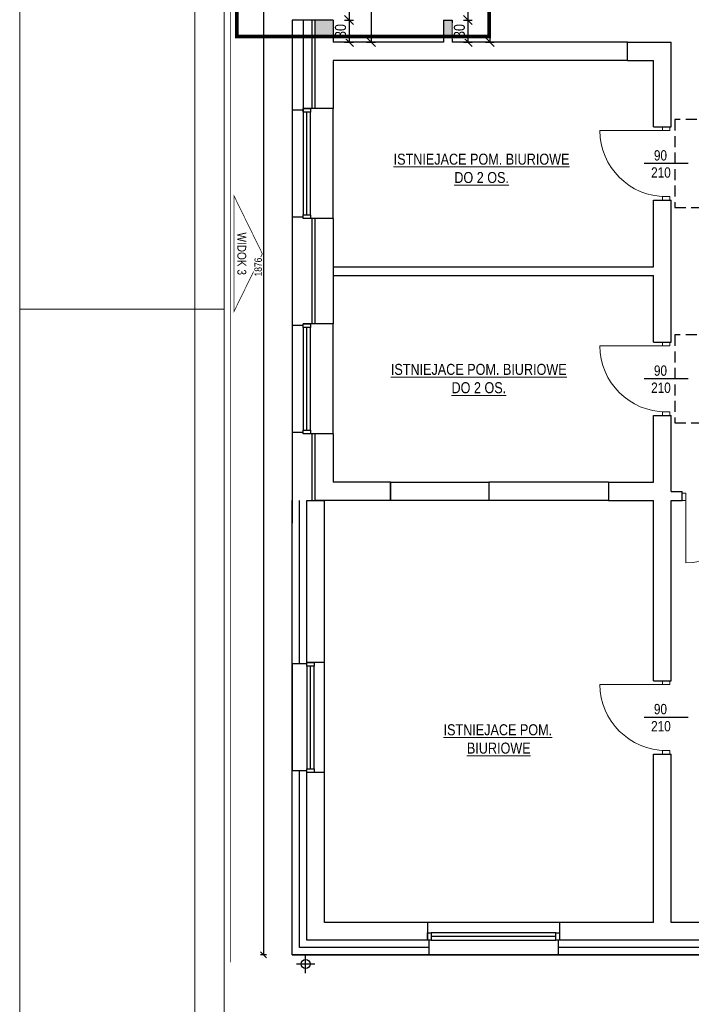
# Model space of a CAD drawing. Header units: millimetres. Extents: x 17147 to 49062, y -18116 to -4632.
# Tile 83 of 176: x 31175 to 32090, y -7694 to -6351. Entities that reach past the tile are written whole.
import ezdxf

# ---------------------------------------------------------------- set-up
doc = ezdxf.new("R2010")
doc.units = ezdxf.units.MM
doc.linetypes.add('ACAD_ISO03W100', pattern=[30, 12, -18])
doc.linetypes.add('DASHED', pattern=[0.75, 0.5, -0.25])
doc.layers.get('Defpoints').update_dxf_attribs({"color": 6})
for name, color, linetype, lineweight in [('A-opis', 130, 'Continuous', 9), ('A-wymiar', 177, 'Continuous', 0), ('A_DRZWI-OKNA', 4, 'Continuous', 13), ('A_SCIANA_ISTN', 253, 'Continuous', 25)]:
    doc.layers.add(name, color=color, linetype=linetype, lineweight=lineweight)
doc.layers.add('r-ramka', color=7, linetype='Continuous', lineweight=0, true_color=0x727169)
doc.layers.add('S_KRESKOWANIE_SC_ISTN', color=7, linetype='Continuous', lineweight=0, true_color=0x878787)
doc.styles.get("Standard").update_dxf_attribs({"font": 'ARIALN.TTF'})
doc.styles.add('wymiary', font='ARIALN.TTF')
doc.linetypes.add('BATTING', pattern='A,0.00254,-2.54,[134,ltypeshp.shx,S=2.54,R=0,X=-2.54,Y=0],-5.08,[134,ltypeshp.shx,S=2.54,R=180,X=2.54,Y=0],-2.54', length=10.16254)
doc.dimstyles.new('anka', dxfattribs={"dimtxt": 15, "dimasz": 12, "dimexe": 6, "dimexo": 0.0625, "dimgap": 4, "dimtad": 1, "dimdec": 0, "dimzin": 0, "dimdsep": 46, "dimtxsty": 'wymiary', "dimblk": 'OBLIQUE', "dimcen": 0.09, "dimclrt": 7, "dimadec": 0, "dimazin": 0, "dimtfac": 1, "dimtdec": 0, "dimtix": 1, "dimtofl": 0, "dimtmove": 0, "dimatfit": 3, "dimldrblk": 'OBLIQUE', "dimfxl": 6, "dimfxlon": 1, "dimtfill": 1, "dimtolj": 1, "dimtzin": 0, "dimarcsym": 0})
doc.dimstyles.new('anka 50', dxfattribs={"dimtxt": 10, "dimasz": 8, "dimexe": 4, "dimexo": 0.0625, "dimgap": 2, "dimtad": 1, "dimdec": 0, "dimzin": 0, "dimdsep": 46, "dimtxsty": 'Standard', "dimblk": 'OBLIQUE', "dimcen": 0.09, "dimclrt": 7, "dimadec": 0, "dimazin": 0, "dimtfac": 1, "dimtdec": 0, "dimtix": 1, "dimtofl": 0, "dimtmove": 0, "dimatfit": 3, "dimldrblk": 'OBLIQUE', "dimfxl": 4, "dimfxlon": 1, "dimtfill": 1, "dimtolj": 1, "dimtzin": 0, "dimarcsym": 0})

# ---------------------------------------------------------------- blocks, each defined once
blk = doc.blocks.new('drzwi 900')
at = {"layer": 'A_DRZWI-OKNA'}
for p, q in [((109811.7, -36602.2), (109901.7, -36602.2)), ((109781.7, -36647.2), (109841.7, -36647.2))]:
    blk.add_line(p, q, dxfattribs=at)
for points in [[(109806.7, -36597.2), (109806.7, -36602.2), (109816.7, -36602.2), (109816.7, -36597.2)], [(109806.7, -36692.2), (109806.7, -36697.2), (109816.7, -36697.2), (109816.7, -36692.2)]]:
    blk.add_lwpolyline(points, close=True, dxfattribs=at)
blk.add_arc((109811.7, -36602.2), 90, 270, 0, dxfattribs=at)
blk = doc.blocks.new('_OBLIQUE')
at = {"color": 0, "linetype": 'ByBlock'}
blk.add_line((-0.5, -0.5), (0.5, 0.5), dxfattribs=at)
blk = doc.blocks.new('*D392')
at = {"layer": 'A-wymiar', "color": 0, "lineweight": -2, "transparency": 16777216}
for p, q in [((31780, -6191.7), (31792, -6191.7)), ((31786, -6191.7), (31786, -6351.7)), ((31780, -6351.7), (31792, -6351.7))]:
    blk.add_line(p, q, dxfattribs=at)
at = {"layer": 'Defpoints', "color": 0, "transparency": 16777216}
for p in [(31764.5, -6191.7), (31764.5, -6351.7), (31786, -6351.7)]:
    blk.add_point(p, dxfattribs=at)
at = {"layer": 'A-wymiar', "color": 0, "lineweight": -2, "transparency": 16777216, "xscale": 12, "yscale": 12, "zscale": 12}
for p, rotation in [((31786, -6191.7), 90), ((31786, -6351.7), 270)]:
    blk.add_blockref('_OBLIQUE', p, dxfattribs=dict(at, rotation=rotation))
at = {"layer": 'A-wymiar', "color": 7, "transparency": 16777216, "insert": (31774.4, -6271.7), "char_height": 15, "attachment_point": 5, "rotation": 90, "style": 'wymiary', "bg_fill": 3, "box_fill_scale": 1.1, "bg_fill_color": 256, "bg_fill_true_color": 13158600, "bg_fill_transparency": 0}
blk.add_mtext('\\A1;160', dxfattribs=at)
blk = doc.blocks.new('*D393')
at = {"layer": 'A-wymiar', "color": 0, "lineweight": -2, "transparency": 16777216}
for p, q in [((31780, -6351.7), (31792, -6351.7)), ((31786, -6351.7), (31786, -6381.7)), ((31780, -6381.7), (31792, -6381.7))]:
    blk.add_line(p, q, dxfattribs=at)
at = {"layer": 'A-wymiar', "color": 0, "lineweight": -2, "transparency": 16777216, "xscale": 12, "yscale": 12, "zscale": 12}
for p, rotation in [((31786, -6351.7), 90), ((31786, -6381.7), 270)]:
    blk.add_blockref('_OBLIQUE', p, dxfattribs=dict(at, rotation=rotation))
at = {"layer": 'A-wymiar', "color": 7, "transparency": 16777216, "insert": (31774.4, -6366.7), "char_height": 15, "attachment_point": 5, "rotation": 90, "style": 'wymiary', "bg_fill": 3, "box_fill_scale": 1.1, "bg_fill_color": 256, "bg_fill_true_color": 13158600, "bg_fill_transparency": 0}
blk.add_mtext('\\A1;30', dxfattribs=at)
at = {"layer": 'Defpoints', "color": 0, "transparency": 16777216}
for p in [(31764.5, -6351.7), (31764.5, -6381.7), (31786, -6381.7)]:
    blk.add_point(p, dxfattribs=at)
blk = doc.blocks.new('*D150')
at = {"layer": 'A-wymiar', "color": 0, "lineweight": -2, "transparency": 16777216}
for p, q in [((31810, -6181.7), (31822, -6181.7)), ((31816, -6181.7), (31816, -6381.7)), ((31810, -6381.7), (31822, -6381.7))]:
    blk.add_line(p, q, dxfattribs=at)
at = {"layer": 'Defpoints', "color": 0, "transparency": 16777216}
for p in [(31764.5, -6181.7), (31764.5, -6381.7), (31816, -6381.7)]:
    blk.add_point(p, dxfattribs=at)
at = {"layer": 'A-wymiar', "color": 0, "lineweight": -2, "transparency": 16777216, "xscale": 12, "yscale": 12, "zscale": 12}
for p, rotation in [((31816, -6181.7), 90), ((31816, -6381.7), 270)]:
    blk.add_blockref('_OBLIQUE', p, dxfattribs=dict(at, rotation=rotation))
at = {"layer": 'A-wymiar', "color": 7, "transparency": 16777216, "insert": (31804.4, -6281.7), "char_height": 15, "attachment_point": 5, "rotation": 90, "style": 'wymiary', "bg_fill": 3, "box_fill_scale": 1.1, "bg_fill_color": 256, "bg_fill_true_color": 13158600, "bg_fill_transparency": 0}
blk.add_mtext('\\A1;200', dxfattribs=at)
blk = doc.blocks.new('*D152')
at = {"layer": 'A-wymiar', "color": 0, "lineweight": -2, "transparency": 16777216}
for p, q in [((31618, -6191.7), (31630, -6191.7)), ((31624, -6191.7), (31624, -6351.7)), ((31618, -6351.7), (31630, -6351.7))]:
    blk.add_line(p, q, dxfattribs=at)
at = {"layer": 'Defpoints', "color": 0, "transparency": 16777216}
for p in [(31602.5, -6191.7), (31602.5, -6351.7), (31624, -6351.7)]:
    blk.add_point(p, dxfattribs=at)
at = {"layer": 'A-wymiar', "color": 0, "lineweight": -2, "transparency": 16777216, "xscale": 12, "yscale": 12, "zscale": 12}
for p, rotation in [((31624, -6191.7), 90), ((31624, -6351.7), 270)]:
    blk.add_blockref('_OBLIQUE', p, dxfattribs=dict(at, rotation=rotation))
at = {"layer": 'A-wymiar', "color": 7, "transparency": 16777216, "insert": (31612.4, -6271.7), "char_height": 15, "attachment_point": 5, "rotation": 90, "style": 'wymiary', "bg_fill": 3, "box_fill_scale": 1.1, "bg_fill_color": 256, "bg_fill_true_color": 13158600, "bg_fill_transparency": 0}
blk.add_mtext('\\A1;160', dxfattribs=at)
blk = doc.blocks.new('*D153')
at = {"layer": 'A-wymiar', "color": 0, "lineweight": -2, "transparency": 16777216}
for p, q in [((31618, -6351.7), (31630, -6351.7)), ((31624, -6351.7), (31624, -6381.7)), ((31618, -6381.7), (31630, -6381.7))]:
    blk.add_line(p, q, dxfattribs=at)
at = {"layer": 'A-wymiar', "color": 0, "lineweight": -2, "transparency": 16777216, "xscale": 12, "yscale": 12, "zscale": 12}
for p, rotation in [((31624, -6351.7), 90), ((31624, -6381.7), 270)]:
    blk.add_blockref('_OBLIQUE', p, dxfattribs=dict(at, rotation=rotation))
at = {"layer": 'A-wymiar', "color": 7, "transparency": 16777216, "insert": (31612.4, -6366.7), "char_height": 15, "attachment_point": 5, "rotation": 90, "style": 'wymiary', "bg_fill": 3, "box_fill_scale": 1.1, "bg_fill_color": 256, "bg_fill_true_color": 13158600, "bg_fill_transparency": 0}
blk.add_mtext('\\A1;30', dxfattribs=at)
at = {"layer": 'Defpoints', "color": 0, "transparency": 16777216}
for p in [(31602.5, -6351.7), (31602.5, -6381.7), (31624, -6381.7)]:
    blk.add_point(p, dxfattribs=at)
blk = doc.blocks.new('*D154')
at = {"layer": 'A-wymiar', "color": 0, "lineweight": -2, "transparency": 16777216}
for p, q in [((31648, -6181.7), (31660, -6181.7)), ((31654, -6181.7), (31654, -6381.7)), ((31648, -6381.7), (31660, -6381.7))]:
    blk.add_line(p, q, dxfattribs=at)
at = {"layer": 'Defpoints', "color": 0, "transparency": 16777216}
for p in [(31602.5, -6181.7), (31602.5, -6381.7), (31654, -6381.7)]:
    blk.add_point(p, dxfattribs=at)
at = {"layer": 'A-wymiar', "color": 0, "lineweight": -2, "transparency": 16777216, "xscale": 12, "yscale": 12, "zscale": 12}
for p, rotation in [((31654, -6181.7), 90), ((31654, -6381.7), 270)]:
    blk.add_blockref('_OBLIQUE', p, dxfattribs=dict(at, rotation=rotation))
at = {"layer": 'A-wymiar', "color": 7, "transparency": 16777216, "insert": (31642.4, -6281.7), "char_height": 15, "attachment_point": 5, "rotation": 90, "style": 'wymiary', "bg_fill": 3, "box_fill_scale": 1.1, "bg_fill_color": 256, "bg_fill_true_color": 13158600, "bg_fill_transparency": 0}
blk.add_mtext('\\A1;200', dxfattribs=at)
blk = doc.blocks.new('*D702')
at = {"layer": 'A-wymiar', "color": 0, "lineweight": -2, "transparency": 16777216}
for p, q in [((31511.3, -5750.7), (31503.3, -5750.7)), ((31507.3, -5750.7), (31507.3, -7626.2)), ((31511.3, -7626.2), (31503.3, -7626.2))]:
    blk.add_line(p, q, dxfattribs=at)
at = {"layer": 'Defpoints', "color": 0, "transparency": 16777216}
for p in [(31546.5, -5750.7), (31507.3, -7626.2), (31546.5, -7626.2)]:
    blk.add_point(p, dxfattribs=at)
at = {"layer": 'A-wymiar', "color": 0, "lineweight": -2, "transparency": 16777216, "xscale": 8, "yscale": 8, "zscale": 8}
for p, rotation in [((31507.3, -5750.7), 90), ((31507.3, -7626.2), 270)]:
    blk.add_blockref('_OBLIQUE', p, dxfattribs=dict(at, rotation=rotation))
at = {"layer": 'A-wymiar', "color": 7, "transparency": 16777216, "insert": (31500.2, -6688.5), "char_height": 10, "attachment_point": 5, "rotation": 90, "bg_fill": 3, "box_fill_scale": 1.1, "bg_fill_color": 256, "bg_fill_true_color": 13158600, "bg_fill_transparency": 0}
blk.add_mtext('\\A1;1876', dxfattribs=at)

msp = doc.modelspace()

# ---------------------------------------------------------------- linework, layer by layer
at = {"layer": 'A-opis', "color": 251, "true_color": 0x616161, "const_width": 1}
for points in [[(31462.1, -5695.3), (31462.1, -7636.3)], [(31467.3, -6670.3), (31467.3, -6591.7), (31505.8, -6670.3)], [(31467.3, -6670.3), (31467.3, -6748.8), (31505.8, -6670.3)]]:
    msp.add_lwpolyline(points, dxfattribs=at)
at = {"layer": 'A_SCIANA_ISTN'}
for p, q in [((31546.5, -6351.7), (31546.5, -7037.7)), ((31602.5, -6351.7), (31546.5, -6351.7)), ((31561.5, -6351.7), (31561.5, -6477.5)), ((31573.5, -6351.7), (31573.5, -6472.5)), ((31577.5, -6351.7), (31577.5, -6472.5)), ((31602.5, -6351.7), (31602.5, -6381.7)), ((31752.5, -6351.7), (31764.5, -6351.7)), ((31752.5, -6351.7), (31752.5, -6381.7)), ((31764.5, -6351.7), (31764.5, -6381.7)), ((31752.5, -6381.7), (31602.5, -6381.7)), ((32003.5, -6381.7), (31764.5, -6381.7)), ((32003.5, -6381.7), (32063, -6381.7)), ((32003.5, -6406.7), (32003.5, -6381.7)), ((32063, -6497.5), (32063, -6381.7)), ((31602.5, -6406.7), (31602.5, -6472.5)), ((31904.5, -6406.7), (31602.5, -6406.7)), ((32003.5, -6406.7), (31904.5, -6406.7)), ((32003.5, -6406.7), (32039, -6406.7)), ((32039, -6497.5), (32039, -6406.7)), ((31546.5, -6474.5), (31546.5, -6620.5)), ((31561.5, -6474.5), (31546.5, -6474.5)), ((31602.5, -6472.5), (31561.5, -6472.5)), ((31602.5, -6622.5), (31602.5, -6472.5)), ((32039, -6497.5), (32063, -6497.5)), ((32039, -6688.2), (32039, -6597.5)), ((32039, -6597.5), (32063, -6597.5)), ((32063, -6791), (32063, -6597.5)), ((31561.5, -6620.5), (31546.5, -6620.5)), ((31602.5, -6622.5), (31561.5, -6622.5)), ((31573.5, -6622.5), (31573.5, -6766)), ((31577.5, -6622.5), (31577.5, -6766)), ((31602.5, -6622.5), (31602.5, -6766)), ((31602.5, -6688.2), (31602.5, -6700.2)), ((31602.5, -6688.2), (32039, -6688.2)), ((31602.5, -6700.2), (32039, -6700.2)), ((32039, -6791), (32039, -6700.2)), ((31602.5, -6766), (31561.5, -6766)), ((31602.5, -6916), (31602.5, -6766)), ((31546.5, -6768), (31546.5, -6914)), ((31561.5, -6768), (31546.5, -6768)), ((32039, -6791), (32063, -6791)), ((32039, -6981.7), (32039, -6891)), ((32039, -6891), (32063, -6891)), ((32063, -6994.7), (32063, -6891)), ((31561.5, -6914), (31546.5, -6914)), ((31602.5, -6916), (31561.5, -6916)), ((31573.5, -6916), (31573.5, -7006.7)), ((31577.5, -6916), (31577.5, -7006.7)), ((31602.5, -6916), (31602.5, -6981.7)), ((31680.5, -6981.7), (31602.5, -6981.7)), ((31680.5, -6981.7), (31680.5, -7006.7)), ((31977.5, -6981.7), (31814.5, -6981.7)), ((31814.5, -6981.7), (31814.5, -7006.7)), ((31977.5, -6981.7), (32039, -6981.7)), ((31977.5, -6981.7), (31977.5, -7006.7)), ((31546.5, -7626.2), (31546.5, -7006.7)), ((31566.5, -7006.7), (31590.5, -7006.7)), ((31566.5, -7229.5), (31566.5, -7006.7)), ((31680.5, -7006.7), (31577.5, -7006.7)), ((31590.5, -7227.5), (31590.5, -7006.7)), ((31977.5, -7006.7), (31814.5, -7006.7)), ((31977.5, -7006.7), (32039, -7006.7)), ((32039, -7252.5), (32039, -7006.7)), ((32063, -6994.7), (32078, -6994.7)), ((32063, -7006.7), (32078, -7006.7)), ((32063, -7252.5), (32063, -7006.7)), ((32078, -7006.7), (32078, -6994.7)), ((31546.5, -7229.5), (31546.5, -7375.5)), ((31566.5, -7229.5), (31546.5, -7229.5)), ((31590.5, -7227.5), (31566.5, -7227.5)), ((31590.5, -7377.5), (31590.5, -7227.5)), ((32039, -7252.5), (32063, -7252.5)), ((32039, -7352.5), (32063, -7352.5)), ((32039, -7582.2), (32039, -7352.5)), ((32063, -7582.2), (32063, -7352.5)), ((31566.5, -7375.5), (31546.5, -7375.5)), ((31566.5, -7606.2), (31566.5, -7375.5)), ((31590.5, -7377.5), (31566.5, -7377.5)), ((31590.5, -7582.2), (31590.5, -7377.5)), ((31730.8, -7582.2), (31590.5, -7582.2)), ((31730.8, -7582.2), (31730.8, -7606.2)), ((31910.8, -7582.2), (31730.8, -7582.2)), ((31910.8, -7582.2), (31910.8, -7606.2)), ((32039, -7582.2), (31910.8, -7582.2)), ((32140.5, -7582.2), (32063, -7582.2)), ((31732.8, -7606.2), (31566.5, -7606.2)), ((31732.8, -7606.2), (31732.8, -7626.2)), ((31908.8, -7606.2), (31908.8, -7626.2)), ((32142.5, -7606.2), (31908.8, -7606.2)), ((31732.8, -7626.2), (31546.5, -7626.2)), ((32784, -7626.2), (31546.5, -7626.2)), ((31546.5, -7626.2), (32784, -7626.2)), ((31552.3, -7638.7), (31577.3, -7638.7)), ((31564.8, -7651.2), (31564.8, -7626.2)), ((31732.8, -7626.2), (31908.8, -7626.2)), ((32142.5, -7626.2), (31908.8, -7626.2))]:
    msp.add_line(p, q, dxfattribs=at)
at = {"layer": 'A_SCIANA_ISTN', "color": 4}
for p, q in [((31566.5, -6617.5), (31566.5, -6477.5)), ((31566.5, -6911), (31566.5, -6771)), ((31571.5, -7372.5), (31571.5, -7232.5)), ((31905.8, -7601.2), (31735.8, -7601.2))]:
    msp.add_line(p, q, dxfattribs=at)
at = {"layer": 'A_SCIANA_ISTN', "linetype": 'BATTING', "ltscale": 0.7}
for p, q in [((31556.5, -7229.5), (31556.5, -7006.7)), ((31556.5, -7616.2), (31556.5, -7375.5)), ((31732.8, -7616.2), (31556.5, -7616.2)), ((32142.5, -7616.2), (31908.8, -7616.2))]:
    msp.add_line(p, q, dxfattribs=at)
at = {"layer": 'A_SCIANA_ISTN', "color": 4}
for points in [[(31561.5, -6477.5), (31561.5, -6472.5), (31571.5, -6472.5), (31571.5, -6477.5)], [(31571.5, -6617.5), (31571.5, -6477.5), (31561.5, -6477.5), (31561.5, -6617.5)], [(31561.5, -6622.5), (31561.5, -6617.5), (31571.5, -6617.5), (31571.5, -6622.5)], [(31561.5, -6771), (31561.5, -6766), (31571.5, -6766), (31571.5, -6771)], [(31571.5, -6911), (31571.5, -6771), (31561.5, -6771), (31561.5, -6911)], [(31561.5, -6916), (31561.5, -6911), (31571.5, -6911), (31571.5, -6916)], [(31566.5, -7232.5), (31566.5, -7227.5), (31576.5, -7227.5), (31576.5, -7232.5)], [(31576.5, -7372.5), (31576.5, -7232.5), (31566.5, -7232.5), (31566.5, -7372.5)], [(31566.5, -7377.5), (31566.5, -7372.5), (31576.5, -7372.5), (31576.5, -7377.5)], [(31735.8, -7606.2), (31730.8, -7606.2), (31730.8, -7596.2), (31735.8, -7596.2)], [(31905.8, -7596.2), (31735.8, -7596.2), (31735.8, -7606.2), (31905.8, -7606.2)], [(31910.8, -7606.2), (31905.8, -7606.2), (31905.8, -7596.2), (31910.8, -7596.2)]]:
    msp.add_lwpolyline(points, close=True, dxfattribs=at)
for points in [[(31561.5, -6472.5), (31571.5, -6472.5)], [(31561.5, -6766), (31571.5, -6766)], [(31566.5, -7227.5), (31576.5, -7227.5)], [(31730.8, -7606.2), (31730.8, -7596.2)]]:
    msp.add_lwpolyline(points, dxfattribs=at)
at = {"layer": 'A_SCIANA_ISTN', "linetype": 'DASHED', "ltscale": 30}
for points in [[(32068, -6607.5), (32188, -6607.5), (32188, -6487.5), (32068, -6487.5)], [(32068, -6901), (32188, -6901), (32188, -6781), (32068, -6781)]]:
    msp.add_lwpolyline(points, close=True, dxfattribs=at)
at = {"layer": 'A_SCIANA_ISTN', "color": 0}
for points in [[(32086, -6547.5), (32026, -6547.5)], [(32086, -6841), (32026, -6841)], [(32086, -7302.5), (32026, -7302.5)]]:
    msp.add_lwpolyline(points, dxfattribs=at)
at = {"layer": 'A_SCIANA_ISTN'}
msp.add_lwpolyline([(31680.5, -6981.7), (31814.5, -6981.7), (31814.5, -7006.7), (31680.5, -7006.7)], close=True, dxfattribs=at)
msp.add_circle((31564.8, -7638.7), 6.25, dxfattribs=at)
at = {"layer": 'r-ramka'}
for points in [[(37115.1, -5515.7), (31175.1, -5515.7), (31175.1, -9715.7), (37115.1, -9715.7), (37115.1, -5515.7)], [(31175.1, -6745.7), (31453.9, -6745.7)]]:
    msp.add_lwpolyline(points, dxfattribs=at)
for points in [[(37015.1, -5615.7), (37015.1, -9615.7), (31413.9, -9615.7), (31413.9, -5615.7)], [(36975.1, -5655.7), (36975.1, -9575.7), (31453.9, -9575.7), (31453.9, -5655.7)]]:
    msp.add_lwpolyline(points, close=True, dxfattribs=at)

# ---------------------------------------------------------------- block references
at = {"layer": 'A_SCIANA_ISTN', "xscale": -1}
for p in [(141867.7, 30099.7), (141867.7, 29806.2), (141867.7, 29344.7)]:
    msp.add_blockref('drzwi 900', p, dxfattribs=at)
at = {"layer": 'A_SCIANA_ISTN', "xscale": -1, "rotation": 90}
msp.add_blockref('drzwi 900', (-4519.2, 102810), dxfattribs=at)

# ---------------------------------------------------------------- texts
at = {"layer": 'A-opis', "color": 156, "true_color": 0x0f468a, "char_height": 15, "attachment_point": 1, "style": 'wymiary'}
for s, insert in [('\\pi7.3978;{\\LISTNIEJACE POM. BIURIOWE\\P\\pi90.072;DO 2 OS.}', (31677.4, -6533.9)), ('\\pi7.3978;{\\LISTNIEJACE POM. BIURIOWE\\P\\pi90.072;DO 2 OS.}', (31673.6, -6820.5)), ('\\pi53.498;{\\LISTNIEJACE POM.\\P\\pi80.577; BIURIOWE}', (31699.3, -7311.9))]:
    msp.add_mtext_dynamic_manual_height_columns(s, width=251.88, gutter_width=12.5, heights=[0], dxfattribs=dict(at, insert=insert))
at = {"layer": 'A-opis', "color": 251, "true_color": 0x616161, "insert": (31477.7, -6670.3), "char_height": 12, "attachment_point": 5, "rotation": 270}
msp.add_mtext_dynamic_manual_height_columns('WIDOK 3 ', width=156.141, gutter_width=12.5, heights=[0], dxfattribs=at)
at = {"layer": 'A_SCIANA_ISTN', "char_height": 12, "attachment_point": 1}
for insert in [(32035.7, -6529.2), (32035.7, -6822.7), (32035.7, -7284.2)]:
    msp.add_mtext_dynamic_manual_height_columns(' {\\H1.1667x;90\\P210}', width=80.531, gutter_width=508.2, heights=[0], dxfattribs=dict(at, insert=insert))

# ---------------------------------------------------------------- next in the draw order: dimensions: what is measured, and where the dimension line sits
at = {"layer": 'A-wymiar'}
for base, p1, p2, picture, middle in [((31624, -6351.7), (31602.5, -6191.7), (31602.5, -6351.7), '*D152', (31612.4, -6271.7)), ((31786, -6351.7), (31764.5, -6191.7), (31764.5, -6351.7), '*D392', (31774.4, -6271.7))]:
    dim = msp.add_linear_dim(base=base, p1=p1, p2=p2, angle=90, dimstyle='anka', override={"dimtmove": 1}, dxfattribs=at)
    dim.commit()
    dim.dimension.update_dxf_attribs({"geometry": picture, "text_midpoint": middle})

# ---------------------------------------------------------------- next in the draw order: dimensions: what is measured, and where the dimension line sits
for base, p1, p2, picture, middle in [((31624, -6381.7), (31602.5, -6351.7), (31602.5, -6381.7), '*D153', (31612.4, -6366.7)), ((31786, -6381.7), (31764.5, -6351.7), (31764.5, -6381.7), '*D393', (31774.4, -6366.7))]:
    dim = msp.add_linear_dim(base=base, p1=p1, p2=p2, angle=90, dimstyle='anka', override={"dimtmove": 1}, dxfattribs=at)
    dim.commit()
    dim.dimension.update_dxf_attribs({"geometry": picture, "text_midpoint": middle})

# ---------------------------------------------------------------- next in the draw order: dimensions: what is measured, and where the dimension line sits
for base, p1, p2, picture, middle in [((31654, -6381.7), (31602.5, -6181.7), (31602.5, -6381.7), '*D154', (31642.4, -6281.7)), ((31816, -6381.7), (31764.5, -6181.7), (31764.5, -6381.7), '*D150', (31804.4, -6281.7))]:
    dim = msp.add_linear_dim(base=base, p1=p1, p2=p2, angle=90, dimstyle='anka', dxfattribs=at)
    dim.commit()
    dim.dimension.update_dxf_attribs({"geometry": picture, "text_midpoint": middle})

# ---------------------------------------------------------------- next in the draw order: hatches: boundary and pattern name
at = {"layer": 'S_KRESKOWANIE_SC_ISTN', "transparency": 33554559}
h = msp.add_hatch(color=256, dxfattribs=at)
h.dxf.hatch_style = 1
h.paths.add_polyline_path([(31602.5, -6351.7), (31577.5, -6351.7), (31577.5, -6374.1), (31602.5, -6374.1)])
h = msp.add_hatch(color=256, dxfattribs=at)
h.dxf.hatch_style = 1
h.paths.add_polyline_path([(31764.5, -6351.7), (31752.5, -6351.7), (31752.5, -6374.1), (31764.5, -6374.1)])

# ---------------------------------------------------------------- next in the draw order: linework, layer by layer
at = {"layer": 'A-opis', "color": 156, "linetype": 'ACAD_ISO03W100', "true_color": 0x0f468a, "const_width": 5}
msp.add_lwpolyline([(31457.9, -5703.4), (31457.9, -5703.4), (32204.5, -5703.4), (32204.5, -6235.1), (31815, -6235.1), (31815, -6374.1), (31471.2, -6374.1), (31471.2, -5703.4)], dxfattribs=at)

# ---------------------------------------------------------------- next in the draw order: dimensions: what is measured, and where the dimension line sits
at = {"layer": 'A-wymiar'}
dim = msp.add_linear_dim(base=(31507.2758718, -7626.2274335), p1=(31546.5146389, -5750.7274335), p2=(31546.5146389, -7626.2274335), angle=90, dimstyle='anka 50', dxfattribs=at)
dim.commit()
dim.dimension.update_dxf_attribs({"geometry": '*D702', "text_midpoint": (31500.1701419, -6688.4774335)})

doc.saveas('drawing.dxf')
